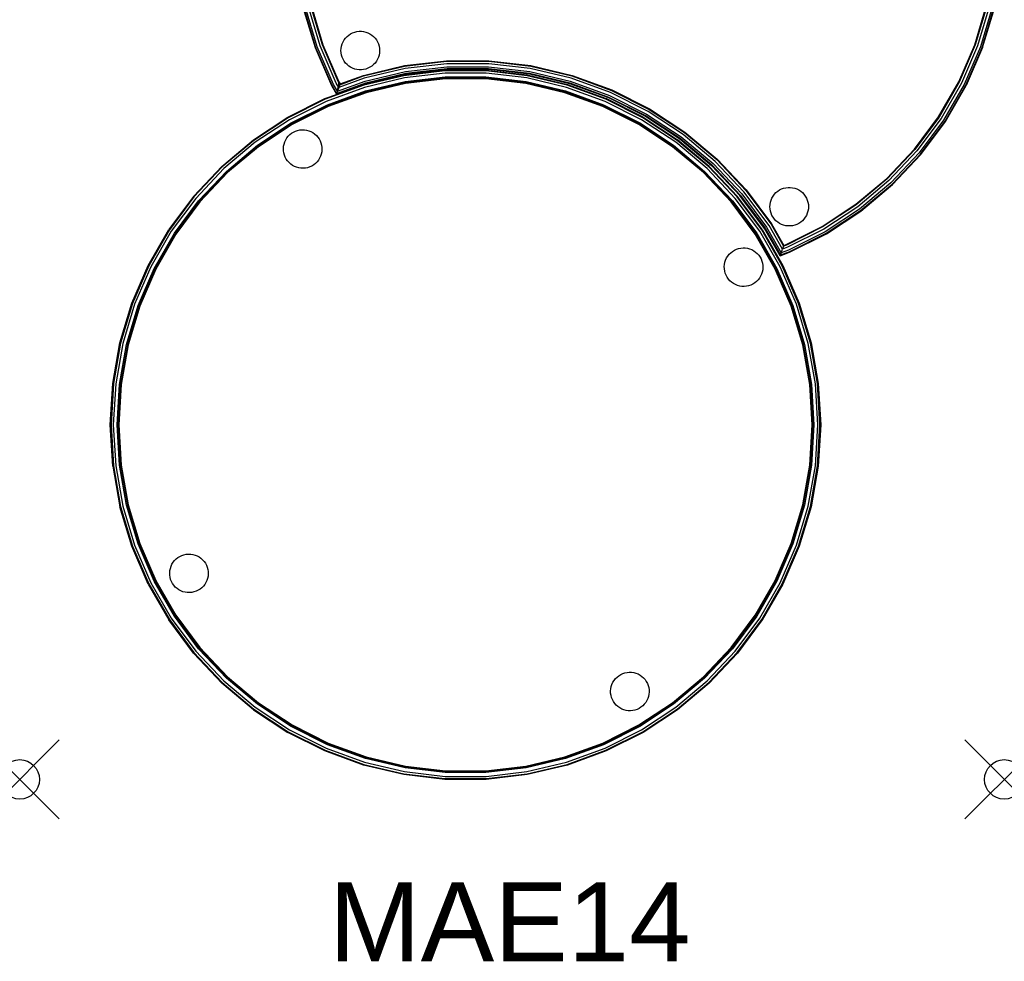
# Model space of a CAD drawing. Header units: inches. Extents: x 0 to 24.9, y -87.9 to 0.
# Tile 1 of 4: x 0 to 24.9, y -87.9 to -64.1. Entities that reach past the tile are written whole.
import ezdxf

# ---------------------------------------------------------------- set-up
doc = ezdxf.new("R2010")
doc.units = ezdxf.units.IN
doc.header["$MEASUREMENT"] = 0
doc.header["$PDMODE"] = 35
doc.header["$PDSIZE"] = 1
doc.layers.add('A-FURN-P-ST', color=2, linetype='Continuous')
doc.layers.add('A-FURN-P-ST-TN', color=2, linetype='Continuous')
doc.styles.get("Standard").update_dxf_attribs({"font": 'arial.ttf'})

msp = doc.modelspace()

# ---------------------------------------------------------------- linework, layer by layer
at = {"layer": 'A-FURN-P-ST', "lineweight": -3}
for p, q in [((7.183, -63.763), (7.483, -64.766)), ((7.198, -63.759), (7.497, -64.76)), ((7.54, -64.745), (7.242, -63.749)), ((7.612, -64.719), (7.316, -63.731)), ((7.669, -64.698), (7.376, -63.717)), ((7.391, -63.714), (7.684, -64.693)), ((24.197, -64.693), (24.49, -63.714)), ((24.505, -63.717), (24.211, -64.698)), ((24.564, -63.731), (24.269, -64.719)), ((24.638, -63.749), (24.34, -64.745)), ((24.383, -64.76), (24.683, -63.759)), ((24.398, -64.766), (24.698, -63.763)), ((8.488, -64.372), (8.544, -64.359)), ((8.544, -64.359), (8.6, -64.352)), ((8.6, -64.352), (8.657, -64.352)), ((8.657, -64.352), (8.713, -64.359)), ((8.713, -64.359), (8.769, -64.372)), ((8.192, -64.621), (8.22, -64.572)), ((8.22, -64.572), (8.254, -64.526)), ((8.254, -64.526), (8.293, -64.485)), ((8.293, -64.485), (8.337, -64.448)), ((8.337, -64.448), (8.384, -64.417)), ((8.384, -64.417), (8.435, -64.391)), ((8.435, -64.391), (8.488, -64.372)), ((8.769, -64.372), (8.822, -64.391)), ((8.822, -64.391), (8.873, -64.417)), ((8.873, -64.417), (8.921, -64.448)), ((8.921, -64.448), (8.964, -64.485)), ((8.964, -64.485), (9.003, -64.526)), ((9.003, -64.526), (9.037, -64.572)), ((9.037, -64.572), (9.066, -64.621)), ((7.483, -64.766), (7.898, -65.727)), ((7.497, -64.76), (7.911, -65.72)), ((7.952, -65.699), (7.54, -64.745)), ((8.02, -65.665), (7.612, -64.719)), ((8.075, -65.638), (7.669, -64.698)), ((7.684, -64.693), (8.088, -65.631)), ((8.14, -64.84), (8.143, -64.784)), ((8.143, -64.897), (8.14, -64.84)), ((8.143, -64.784), (8.153, -64.728)), ((8.153, -64.728), (8.169, -64.673)), ((8.169, -64.673), (8.192, -64.621)), ((9.066, -64.621), (9.088, -64.673)), ((9.088, -64.673), (9.104, -64.728)), ((9.104, -64.728), (9.114, -64.784)), ((9.114, -64.784), (9.118, -64.84)), ((9.118, -64.84), (9.114, -64.897)), ((23.792, -65.631), (24.197, -64.693)), ((24.211, -64.698), (23.806, -65.638)), ((24.269, -64.719), (23.86, -65.665)), ((24.34, -64.745), (23.929, -65.699)), ((23.969, -65.72), (24.383, -64.76)), ((24.398, -64.766), (23.983, -65.727)), ((8.153, -64.953), (8.143, -64.897)), ((8.169, -65.008), (8.153, -64.953)), ((8.192, -65.06), (8.169, -65.008)), ((8.22, -65.109), (8.192, -65.06)), ((8.254, -65.155), (8.22, -65.109)), ((9.037, -65.109), (9.003, -65.155)), ((9.066, -65.06), (9.037, -65.109)), ((9.088, -65.008), (9.066, -65.06)), ((9.104, -64.953), (9.088, -65.008)), ((9.114, -64.897), (9.104, -64.953)), ((9.752, -65.221), (10.816, -65.097)), ((9.754, -65.236), (10.817, -65.112)), ((10.816, -65.097), (11.887, -65.097)), ((10.817, -65.112), (11.887, -65.112)), ((11.887, -65.097), (12.952, -65.221)), ((11.887, -65.112), (12.949, -65.236)), ((8.293, -65.196), (8.254, -65.155)), ((8.337, -65.233), (8.293, -65.196)), ((8.384, -65.264), (8.337, -65.233)), ((8.435, -65.289), (8.384, -65.264)), ((8.488, -65.309), (8.435, -65.289)), ((8.544, -65.322), (8.488, -65.309)), ((8.6, -65.329), (8.544, -65.322)), ((8.657, -65.329), (8.6, -65.329)), ((8.713, -65.322), (8.657, -65.329)), ((8.709, -65.468), (9.752, -65.221)), ((8.769, -65.309), (8.713, -65.322)), ((8.714, -65.483), (9.754, -65.236)), ((9.765, -65.296), (8.731, -65.541)), ((8.822, -65.289), (8.769, -65.309)), ((8.873, -65.264), (8.822, -65.289)), ((8.921, -65.233), (8.873, -65.264)), ((8.964, -65.196), (8.921, -65.233)), ((9.003, -65.155), (8.964, -65.196)), ((9.733, -65.458), (10.773, -65.337)), ((10.774, -65.356), (9.737, -65.477)), ((10.82, -65.173), (9.765, -65.296)), ((9.778, -65.371), (10.825, -65.249)), ((9.786, -65.416), (10.827, -65.295)), ((10.828, -65.31), (9.789, -65.431)), ((9.789, -65.431), (10.828, -65.31)), ((9.789, -65.431), (10.828, -65.31)), ((10.773, -65.337), (11.819, -65.337)), ((11.818, -65.356), (10.774, -65.356)), ((11.883, -65.173), (10.82, -65.173)), ((10.825, -65.249), (11.879, -65.249)), ((10.827, -65.295), (11.876, -65.295)), ((11.875, -65.31), (10.828, -65.31)), ((10.828, -65.31), (11.875, -65.31)), ((10.828, -65.31), (11.875, -65.31)), ((12.856, -65.477), (11.818, -65.356)), ((11.819, -65.337), (12.859, -65.458)), ((12.915, -65.431), (11.875, -65.31)), ((11.875, -65.31), (12.915, -65.431)), ((11.875, -65.31), (12.915, -65.431)), ((11.876, -65.295), (12.917, -65.416)), ((11.879, -65.249), (12.925, -65.371)), ((12.938, -65.296), (11.883, -65.173)), ((13.972, -65.541), (12.938, -65.296)), ((12.949, -65.236), (13.99, -65.483)), ((12.952, -65.221), (13.994, -65.468)), ((8.731, -65.541), (8.085, -65.777)), ((8.111, -65.705), (8.714, -65.483)), ((8.117, -65.686), (8.709, -65.468)), ((9.733, -65.458), (8.715, -65.7)), ((9.737, -65.477), (8.72, -65.718)), ((9.746, -65.533), (8.737, -65.773)), ((8.753, -65.614), (9.778, -65.371)), ((8.766, -65.658), (9.786, -65.416)), ((9.789, -65.431), (8.77, -65.673)), ((8.77, -65.673), (9.789, -65.431)), ((8.77, -65.673), (9.789, -65.431)), ((10.777, -65.413), (9.746, -65.533)), ((9.763, -65.627), (10.783, -65.508)), ((10.784, -65.535), (9.768, -65.654)), ((10.785, -65.554), (9.771, -65.672)), ((11.815, -65.413), (10.777, -65.413)), ((10.783, -65.508), (11.809, -65.508)), ((11.808, -65.535), (10.784, -65.535)), ((11.807, -65.554), (10.785, -65.554)), ((12.821, -65.672), (11.807, -65.554)), ((12.825, -65.654), (11.808, -65.535)), ((11.809, -65.508), (12.829, -65.627)), ((12.846, -65.533), (11.815, -65.413)), ((13.856, -65.773), (12.846, -65.533)), ((13.872, -65.718), (12.856, -65.477)), ((12.859, -65.458), (13.877, -65.7)), ((13.933, -65.673), (12.915, -65.431)), ((12.915, -65.431), (13.933, -65.673)), ((12.915, -65.431), (13.933, -65.673)), ((12.917, -65.416), (13.937, -65.658)), ((12.925, -65.371), (13.95, -65.614)), ((14.971, -65.905), (13.972, -65.541)), ((13.99, -65.483), (14.995, -65.849)), ((13.994, -65.468), (15.001, -65.835)), ((8.72, -65.718), (7.739, -66.075)), ((8.737, -65.773), (7.762, -66.127)), ((7.898, -65.727), (8.024, -65.945)), ((7.911, -65.72), (8.03, -65.926)), ((8.051, -65.87), (7.952, -65.699)), ((8.085, -65.777), (8.02, -65.665)), ((8.024, -65.945), (8.77, -65.673)), ((8.77, -65.673), (8.024, -65.945)), ((8.024, -65.945), (8.77, -65.673)), ((8.03, -65.926), (8.766, -65.658)), ((8.088, -65.631), (8.042, -65.868)), ((8.051, -65.87), (8.753, -65.614)), ((8.085, -65.777), (8.051, -65.87)), ((8.111, -65.705), (8.075, -65.638)), ((8.085, -65.777), (8.117, -65.686)), ((8.088, -65.631), (8.117, -65.686)), ((8.764, -65.863), (9.763, -65.627)), ((9.768, -65.654), (8.772, -65.89)), ((9.771, -65.672), (8.777, -65.908)), ((13.815, -65.908), (12.821, -65.672)), ((13.82, -65.89), (12.825, -65.654)), ((12.829, -65.627), (13.828, -65.863)), ((14.831, -66.127), (13.856, -65.773)), ((14.853, -66.075), (13.872, -65.718)), ((13.877, -65.7), (14.861, -66.058)), ((14.916, -66.031), (13.933, -65.673)), ((13.933, -65.673), (14.916, -66.031)), ((13.933, -65.673), (14.916, -66.031)), ((13.937, -65.658), (14.922, -66.017)), ((13.95, -65.614), (14.941, -65.975)), ((14.995, -65.849), (15.951, -66.329)), ((15.001, -65.835), (15.958, -66.315)), ((23.281, -66.516), (23.792, -65.631)), ((23.806, -65.638), (23.294, -66.524)), ((23.86, -65.665), (23.345, -66.558)), ((23.929, -65.699), (23.409, -66.6)), ((23.447, -66.625), (23.969, -65.72)), ((23.46, -66.633), (23.983, -65.727)), ((6.796, -66.527), (7.731, -66.058)), ((7.739, -66.075), (6.806, -66.544)), ((7.731, -66.058), (8.026, -65.951)), ((7.799, -66.215), (8.764, -65.863)), ((8.772, -65.89), (7.81, -66.24)), ((8.777, -65.908), (7.817, -66.257)), ((8.024, -65.945), (8.03, -65.926)), ((8.051, -65.87), (8.03, -65.926)), ((14.775, -66.257), (13.815, -65.908)), ((14.782, -66.24), (13.82, -65.89)), ((13.828, -65.863), (14.793, -66.215)), ((15.787, -66.544), (14.853, -66.075)), ((15.796, -66.527), (14.861, -66.058)), ((15.852, -66.5), (14.916, -66.031)), ((14.916, -66.031), (15.852, -66.5)), ((14.916, -66.031), (15.852, -66.5)), ((14.922, -66.017), (15.859, -66.487)), ((14.941, -65.975), (15.882, -66.448)), ((15.92, -66.382), (14.971, -65.905)), ((7.762, -66.127), (6.834, -66.593)), ((6.882, -66.675), (7.799, -66.215)), ((7.81, -66.24), (6.895, -66.699)), ((7.817, -66.257), (6.905, -66.716)), ((15.687, -66.716), (14.775, -66.257)), ((15.697, -66.699), (14.782, -66.24)), ((14.793, -66.215), (15.711, -66.675)), ((15.758, -66.593), (14.831, -66.127)), ((15.951, -66.329), (16.845, -66.916)), ((15.958, -66.315), (16.854, -66.904)), ((5.922, -67.103), (6.796, -66.527)), ((6.806, -66.544), (5.933, -67.118)), ((6.834, -66.593), (5.967, -67.163)), ((16.625, -67.163), (15.758, -66.593)), ((16.659, -67.118), (15.787, -66.544)), ((15.796, -66.527), (16.671, -67.103)), ((16.726, -67.076), (15.852, -66.5)), ((15.852, -66.5), (16.726, -67.076)), ((15.852, -66.5), (16.726, -67.076)), ((15.859, -66.487), (16.735, -67.063)), ((15.882, -66.448), (16.763, -67.027)), ((16.808, -66.966), (15.92, -66.382)), ((22.671, -67.335), (23.281, -66.516)), ((23.294, -66.524), (22.683, -67.345)), ((23.345, -66.558), (22.73, -67.384)), ((23.409, -66.6), (22.788, -67.433)), ((6.024, -67.24), (6.882, -66.675)), ((6.895, -66.699), (6.04, -67.262)), ((6.905, -66.716), (6.051, -67.277)), ((7.043, -66.862), (7.099, -66.85)), ((7.099, -66.85), (7.156, -66.845)), ((7.156, -66.845), (7.212, -66.847)), ((7.212, -66.847), (7.269, -66.855)), ((7.269, -66.855), (7.324, -66.87)), ((16.541, -67.277), (15.687, -66.716)), ((16.552, -67.262), (15.697, -66.699)), ((15.711, -66.675), (16.568, -67.24)), ((22.823, -67.463), (23.447, -66.625)), ((22.835, -67.473), (23.46, -66.633)), ((5.12, -67.775), (5.922, -67.103)), ((6.715, -67.154), (6.739, -67.102)), ((6.739, -67.102), (6.769, -67.054)), ((6.769, -67.054), (6.805, -67.009)), ((6.805, -67.009), (6.845, -66.969)), ((6.845, -66.969), (6.889, -66.934)), ((6.889, -66.934), (6.938, -66.904)), ((6.938, -66.904), (6.989, -66.88)), ((6.989, -66.88), (7.043, -66.862)), ((7.324, -66.87), (7.377, -66.891)), ((7.377, -66.891), (7.427, -66.918)), ((7.427, -66.918), (7.473, -66.951)), ((7.473, -66.951), (7.516, -66.988)), ((7.516, -66.988), (7.553, -67.031)), ((7.553, -67.031), (7.586, -67.077)), ((7.586, -67.077), (7.613, -67.127)), ((17.472, -67.775), (16.671, -67.103)), ((17.528, -67.748), (16.726, -67.076)), ((16.726, -67.076), (17.528, -67.748)), ((16.726, -67.076), (17.528, -67.748)), ((16.735, -67.063), (17.538, -67.737)), ((16.763, -67.027), (17.57, -67.704)), ((17.622, -67.649), (16.808, -66.966)), ((16.845, -66.916), (17.664, -67.604)), ((16.854, -66.904), (17.674, -67.593)), ((5.933, -67.118), (5.133, -67.789)), ((5.967, -67.163), (5.172, -67.831)), ((5.237, -67.9), (6.024, -67.24)), ((6.04, -67.262), (5.256, -67.92)), ((6.051, -67.277), (5.269, -67.933)), ((6.681, -67.32), (6.686, -67.263)), ((6.683, -67.377), (6.681, -67.32)), ((6.686, -67.263), (6.698, -67.208)), ((6.698, -67.208), (6.715, -67.154)), ((7.613, -67.127), (7.634, -67.18)), ((7.634, -67.18), (7.649, -67.235)), ((7.649, -67.235), (7.657, -67.292)), ((7.659, -67.348), (7.654, -67.405)), ((7.657, -67.292), (7.659, -67.348)), ((17.323, -67.933), (16.541, -67.277)), ((17.336, -67.92), (16.552, -67.262)), ((16.568, -67.24), (17.355, -67.9)), ((17.42, -67.831), (16.625, -67.163)), ((17.459, -67.789), (16.659, -67.118)), ((21.97, -68.078), (22.671, -67.335)), ((22.683, -67.345), (21.98, -68.09)), ((6.691, -67.433), (6.683, -67.377)), ((6.706, -67.488), (6.691, -67.433)), ((6.727, -67.541), (6.706, -67.488)), ((6.754, -67.591), (6.727, -67.541)), ((6.786, -67.637), (6.754, -67.591)), ((7.6, -67.566), (7.57, -67.615)), ((7.624, -67.515), (7.6, -67.566)), ((7.642, -67.461), (7.624, -67.515)), ((7.654, -67.405), (7.642, -67.461)), ((17.664, -67.604), (18.398, -68.382)), ((17.674, -67.593), (18.41, -68.372)), ((22.73, -67.384), (22.022, -68.134)), ((22.788, -67.433), (22.075, -68.189)), ((22.106, -68.223), (22.823, -67.463)), ((22.117, -68.234), (22.835, -67.473)), ((4.402, -68.537), (5.12, -67.775)), ((5.133, -67.789), (4.416, -68.549)), ((5.172, -67.831), (4.46, -68.585)), ((6.824, -67.68), (6.786, -67.637)), ((6.867, -67.718), (6.824, -67.68)), ((6.913, -67.75), (6.867, -67.718)), ((6.963, -67.777), (6.913, -67.75)), ((7.016, -67.798), (6.963, -67.777)), ((7.071, -67.813), (7.016, -67.798)), ((7.127, -67.821), (7.071, -67.813)), ((7.184, -67.823), (7.127, -67.821)), ((7.241, -67.818), (7.184, -67.823)), ((7.296, -67.807), (7.241, -67.818)), ((7.35, -67.789), (7.296, -67.807)), ((7.402, -67.765), (7.35, -67.789)), ((7.45, -67.735), (7.402, -67.765)), ((7.495, -67.699), (7.45, -67.735)), ((7.535, -67.659), (7.495, -67.699)), ((7.57, -67.615), (7.535, -67.659)), ((18.132, -68.585), (17.42, -67.831)), ((18.176, -68.549), (17.459, -67.789)), ((17.472, -67.775), (18.191, -68.537)), ((18.246, -68.51), (17.528, -67.748)), ((17.528, -67.748), (18.246, -68.51)), ((17.528, -67.748), (18.246, -68.51)), ((17.538, -67.737), (18.258, -68.5)), ((17.57, -67.704), (18.293, -68.47)), ((18.351, -68.421), (17.622, -67.649)), ((4.533, -68.646), (5.237, -67.9)), ((5.256, -67.92), (4.554, -68.664)), ((5.269, -67.933), (4.568, -68.676)), ((18.024, -68.676), (17.323, -67.933)), ((18.039, -68.664), (17.336, -67.92)), ((17.355, -67.9), (18.06, -68.646)), ((21.187, -68.735), (21.97, -68.078)), ((21.98, -68.09), (21.196, -68.747)), ((19.252, -68.372), (19.303, -68.347)), ((19.303, -68.347), (19.356, -68.328)), ((19.356, -68.328), (19.412, -68.314)), ((19.412, -68.314), (19.468, -68.308)), ((19.468, -68.308), (19.525, -68.308)), ((19.525, -68.308), (19.582, -68.314)), ((19.582, -68.314), (19.637, -68.328)), ((19.637, -68.328), (19.69, -68.347)), ((19.69, -68.347), (19.741, -68.372)), ((22.022, -68.134), (21.233, -68.797)), ((22.075, -68.189), (21.278, -68.858)), ((21.306, -68.894), (22.106, -68.223)), ((21.315, -68.907), (22.117, -68.234)), ((4.402, -68.537), (3.777, -69.376)), ((4.416, -68.549), (3.793, -69.386)), ((4.46, -68.585), (3.84, -69.418)), ((18.752, -69.418), (18.132, -68.585)), ((18.8, -69.386), (18.176, -68.549)), ((18.816, -69.376), (18.191, -68.537)), ((18.871, -69.349), (18.246, -68.51)), ((18.246, -68.51), (18.871, -69.349)), ((18.246, -68.51), (18.871, -69.349)), ((18.258, -68.5), (18.884, -69.341)), ((18.293, -68.47), (18.922, -69.316)), ((18.986, -69.274), (18.351, -68.421)), ((18.398, -68.382), (19.037, -69.24)), ((18.41, -68.372), (19.049, -69.232)), ((19.037, -68.629), (19.06, -68.577)), ((19.06, -68.577), (19.088, -68.527)), ((19.088, -68.527), (19.122, -68.482)), ((19.122, -68.482), (19.161, -68.44)), ((19.161, -68.44), (19.205, -68.404)), ((19.205, -68.404), (19.252, -68.372)), ((19.741, -68.372), (19.789, -68.404)), ((19.789, -68.404), (19.832, -68.44)), ((19.832, -68.44), (19.871, -68.482)), ((19.871, -68.482), (19.905, -68.527)), ((19.905, -68.527), (19.934, -68.577)), ((19.934, -68.577), (19.956, -68.629)), ((3.92, -69.47), (4.533, -68.646)), ((4.554, -68.664), (3.942, -69.485)), ((4.568, -68.676), (3.958, -69.495)), ((18.634, -69.495), (18.024, -68.676)), ((18.65, -69.485), (18.039, -68.664)), ((18.06, -68.646), (18.673, -69.47)), ((19.008, -68.796), (19.011, -68.739)), ((19.011, -68.853), (19.008, -68.796)), ((19.011, -68.739), (19.021, -68.683)), ((19.021, -68.909), (19.011, -68.853)), ((19.021, -68.683), (19.037, -68.629)), ((19.956, -68.629), (19.972, -68.683)), ((19.972, -68.683), (19.982, -68.739)), ((19.982, -68.853), (19.972, -68.909)), ((19.982, -68.739), (19.986, -68.796)), ((19.986, -68.796), (19.982, -68.853)), ((20.334, -69.297), (21.187, -68.735)), ((21.196, -68.747), (20.341, -69.31)), ((21.233, -68.797), (20.372, -69.363)), ((19.037, -68.963), (19.021, -68.909)), ((19.06, -69.015), (19.037, -68.963)), ((19.088, -69.065), (19.06, -69.015)), ((19.122, -69.11), (19.088, -69.065)), ((19.905, -69.065), (19.871, -69.11)), ((19.934, -69.015), (19.905, -69.065)), ((19.956, -68.963), (19.934, -69.015)), ((19.972, -68.909), (19.956, -68.963)), ((21.278, -68.858), (20.41, -69.429)), ((20.433, -69.468), (21.306, -68.894)), ((20.44, -69.482), (21.315, -68.907)), ((19.269, -70.037), (18.871, -69.349)), ((18.871, -69.349), (19.269, -70.037)), ((18.871, -69.349), (19.269, -70.037)), ((18.884, -69.341), (19.275, -70.019)), ((18.922, -69.316), (19.296, -69.963)), ((19.33, -69.87), (18.986, -69.274)), ((19.037, -69.24), (19.356, -69.798)), ((19.049, -69.232), (19.362, -69.779)), ((19.161, -69.152), (19.122, -69.11)), ((19.205, -69.188), (19.161, -69.152)), ((19.252, -69.22), (19.205, -69.188)), ((19.303, -69.245), (19.252, -69.22)), ((19.356, -69.264), (19.303, -69.245)), ((19.412, -69.278), (19.356, -69.264)), ((19.468, -69.284), (19.412, -69.278)), ((19.42, -69.755), (20.334, -69.297)), ((20.341, -69.31), (19.427, -69.769)), ((19.525, -69.284), (19.468, -69.284)), ((19.582, -69.278), (19.525, -69.284)), ((19.637, -69.264), (19.582, -69.278)), ((19.69, -69.245), (19.637, -69.264)), ((19.741, -69.22), (19.69, -69.245)), ((19.789, -69.188), (19.741, -69.22)), ((19.832, -69.152), (19.789, -69.188)), ((19.871, -69.11), (19.832, -69.152)), ((3.253, -70.282), (3.777, -69.376)), ((3.793, -69.386), (3.27, -70.291)), ((3.84, -69.418), (3.321, -70.317)), ((3.406, -70.359), (3.92, -69.47)), ((3.942, -69.485), (3.431, -70.371)), ((3.958, -69.495), (3.448, -70.38)), ((19.145, -70.38), (18.634, -69.495)), ((19.162, -70.371), (18.65, -69.485)), ((18.673, -69.47), (19.186, -70.359)), ((19.271, -70.317), (18.752, -69.418)), ((19.322, -70.291), (18.8, -69.386)), ((18.816, -69.376), (19.339, -70.282)), ((20.372, -69.363), (19.451, -69.825)), ((20.41, -69.429), (19.481, -69.895)), ((19.499, -69.937), (20.433, -69.468)), ((20.44, -69.482), (19.505, -69.951)), ((19.505, -69.951), (20.44, -69.482)), ((19.505, -69.951), (20.44, -69.482)), ((18.215, -69.855), (18.271, -69.844)), ((18.271, -69.844), (18.327, -69.839)), ((18.327, -69.839), (18.384, -69.84)), ((18.384, -69.84), (18.44, -69.849)), ((18.44, -69.849), (18.495, -69.863)), ((19.356, -69.798), (19.33, -69.87)), ((19.451, -69.825), (19.33, -69.87)), ((19.427, -69.769), (19.356, -69.798)), ((19.362, -69.779), (19.356, -69.798)), ((19.362, -69.779), (19.42, -69.755)), ((17.887, -70.147), (17.911, -70.095)), ((17.911, -70.095), (17.941, -70.047)), ((17.941, -70.047), (17.976, -70.002)), ((17.976, -70.002), (18.016, -69.962)), ((18.016, -69.962), (18.061, -69.927)), ((18.061, -69.927), (18.109, -69.897)), ((18.109, -69.897), (18.161, -69.873)), ((18.161, -69.873), (18.215, -69.855)), ((18.495, -69.863), (18.548, -69.884)), ((18.548, -69.884), (18.598, -69.911)), ((18.598, -69.911), (18.645, -69.944)), ((18.645, -69.944), (18.687, -69.982)), ((18.687, -69.982), (18.725, -70.024)), ((18.725, -70.024), (18.758, -70.071)), ((18.758, -70.071), (18.785, -70.121)), ((19.505, -69.951), (19.269, -70.037)), ((19.269, -70.037), (19.505, -69.951)), ((19.505, -69.951), (19.269, -70.037)), ((19.276, -70.017), (19.269, -70.037)), ((19.275, -70.019), (19.499, -69.937)), ((19.296, -69.963), (19.275, -70.019)), ((19.296, -69.963), (19.33, -69.87)), ((19.481, -69.895), (19.296, -69.963)), ((2.839, -71.243), (3.253, -70.282)), ((3.27, -70.291), (2.857, -71.25)), ((3.321, -70.317), (2.91, -71.269)), ((17.853, -70.313), (17.858, -70.257)), ((17.854, -70.37), (17.853, -70.313)), ((17.858, -70.257), (17.869, -70.201)), ((17.869, -70.201), (17.887, -70.147)), ((18.785, -70.121), (18.806, -70.174)), ((18.806, -70.174), (18.82, -70.229)), ((18.82, -70.229), (18.829, -70.285)), ((18.83, -70.342), (18.825, -70.398)), ((18.829, -70.285), (18.83, -70.342)), ((19.682, -71.269), (19.271, -70.317)), ((19.736, -71.25), (19.322, -70.291)), ((19.339, -70.282), (19.753, -71.243)), ((3, -71.302), (3.406, -70.359)), ((3.431, -70.371), (3.025, -71.311)), ((3.448, -70.38), (3.043, -71.318)), ((17.862, -70.426), (17.854, -70.37)), ((17.877, -70.481), (17.862, -70.426)), ((17.898, -70.534), (17.877, -70.481)), ((17.925, -70.584), (17.898, -70.534)), ((17.958, -70.631), (17.925, -70.584)), ((18.772, -70.56), (18.742, -70.608)), ((18.796, -70.508), (18.772, -70.56)), ((18.814, -70.454), (18.796, -70.508)), ((18.825, -70.398), (18.814, -70.454)), ((19.549, -71.318), (19.145, -70.38)), ((19.567, -71.311), (19.162, -70.371)), ((19.186, -70.359), (19.593, -71.302)), ((17.996, -70.673), (17.958, -70.631)), ((18.038, -70.711), (17.996, -70.673)), ((18.085, -70.744), (18.038, -70.711)), ((18.135, -70.771), (18.085, -70.744)), ((18.188, -70.792), (18.135, -70.771)), ((18.242, -70.806), (18.188, -70.792)), ((18.299, -70.815), (18.242, -70.806)), ((18.356, -70.816), (18.299, -70.815)), ((18.412, -70.811), (18.356, -70.816)), ((18.468, -70.8), (18.412, -70.811)), ((18.522, -70.782), (18.468, -70.8)), ((18.573, -70.758), (18.522, -70.782)), ((18.622, -70.728), (18.573, -70.758)), ((18.666, -70.693), (18.622, -70.728)), ((18.707, -70.653), (18.666, -70.693)), ((18.742, -70.608), (18.707, -70.653)), ((2.539, -72.246), (2.839, -71.243)), ((2.857, -71.25), (2.557, -72.25)), ((2.91, -71.269), (2.613, -72.264)), ((2.705, -72.286), (3, -71.302)), ((3.025, -71.311), (2.732, -72.292)), ((3.043, -71.318), (2.75, -72.296)), ((19.842, -72.296), (19.549, -71.318)), ((19.861, -72.292), (19.567, -71.311)), ((19.593, -71.302), (19.887, -72.286)), ((19.98, -72.264), (19.682, -71.269)), ((20.035, -72.25), (19.736, -71.25)), ((19.753, -71.243), (20.054, -72.246)), ((2.357, -73.277), (2.539, -72.246)), ((2.557, -72.25), (2.376, -73.279)), ((2.613, -72.264), (2.432, -73.286)), ((2.527, -73.297), (2.705, -72.286)), ((2.732, -72.292), (2.554, -73.3)), ((2.75, -72.296), (2.573, -73.302)), ((20.019, -73.302), (19.842, -72.296)), ((20.038, -73.3), (19.861, -72.292)), ((19.887, -72.286), (20.066, -73.297)), ((20.16, -73.286), (19.98, -72.264)), ((20.216, -73.279), (20.035, -72.25)), ((20.054, -72.246), (20.235, -73.277)), ((2.296, -74.322), (2.357, -73.277)), ((2.376, -73.279), (2.315, -74.322)), ((2.432, -73.286), (2.372, -74.322)), ((2.467, -74.322), (2.527, -73.297)), ((2.554, -73.3), (2.494, -74.322)), ((2.573, -73.302), (2.513, -74.322)), ((20.079, -74.322), (20.019, -73.302)), ((20.098, -74.322), (20.038, -73.3)), ((20.066, -73.297), (20.125, -74.322)), ((20.22, -74.322), (20.16, -73.286)), ((20.277, -74.322), (20.216, -73.279)), ((20.235, -73.277), (20.296, -74.322)), ((2.357, -75.366), (2.296, -74.322)), ((2.315, -74.322), (2.376, -75.364)), ((2.372, -74.322), (2.432, -75.358)), ((2.527, -75.347), (2.467, -74.322)), ((2.494, -74.322), (2.554, -75.343)), ((2.513, -74.322), (2.573, -75.341)), ((20.019, -75.341), (20.079, -74.322)), ((20.038, -75.343), (20.098, -74.322)), ((20.125, -74.322), (20.066, -75.347)), ((20.16, -75.358), (20.22, -74.322)), ((20.216, -75.364), (20.277, -74.322)), ((20.296, -74.322), (20.235, -75.366)), ((2.357, -75.366), (2.539, -76.397)), ((2.376, -75.364), (2.557, -76.393)), ((2.432, -75.358), (2.613, -76.38)), ((2.705, -76.358), (2.527, -75.347)), ((2.554, -75.343), (2.732, -76.351)), ((2.573, -75.341), (2.75, -76.347)), ((19.842, -76.347), (20.019, -75.341)), ((19.861, -76.351), (20.038, -75.343)), ((20.066, -75.347), (19.887, -76.358)), ((19.98, -76.38), (20.16, -75.358)), ((20.035, -76.393), (20.216, -75.364)), ((20.235, -75.366), (20.054, -76.397)), ((2.839, -77.4), (2.539, -76.397)), ((2.557, -76.393), (2.857, -77.393)), ((2.613, -76.38), (2.91, -77.374)), ((3, -77.341), (2.705, -76.358)), ((2.732, -76.351), (3.025, -77.332)), ((2.75, -76.347), (3.043, -77.326)), ((19.549, -77.326), (19.842, -76.347)), ((19.567, -77.332), (19.861, -76.351)), ((19.887, -76.358), (19.593, -77.341)), ((19.682, -77.374), (19.98, -76.38)), ((19.736, -77.393), (20.035, -76.393)), ((20.054, -76.397), (19.753, -77.4)), ((3.025, -77.332), (3.431, -78.272)), ((3.043, -77.326), (3.448, -78.263)), ((19.145, -78.263), (19.549, -77.326)), ((19.162, -78.272), (19.567, -77.332)), ((3.253, -78.361), (2.839, -77.4)), ((2.857, -77.393), (3.27, -78.352)), ((2.91, -77.374), (3.321, -78.327)), ((3.406, -78.284), (3, -77.341)), ((19.593, -77.341), (19.186, -78.284)), ((19.271, -78.327), (19.682, -77.374)), ((19.322, -78.352), (19.736, -77.393)), ((19.753, -77.4), (19.339, -78.361)), ((3.858, -77.854), (3.888, -77.805)), ((3.888, -77.805), (3.924, -77.761)), ((3.924, -77.761), (3.964, -77.721)), ((3.964, -77.721), (4.008, -77.685)), ((4.008, -77.685), (4.057, -77.656)), ((4.057, -77.656), (4.108, -77.631)), ((4.108, -77.631), (4.162, -77.614)), ((4.162, -77.614), (4.218, -77.602)), ((4.218, -77.602), (4.275, -77.597)), ((4.275, -77.597), (4.332, -77.599)), ((4.332, -77.599), (4.388, -77.607)), ((4.388, -77.607), (4.443, -77.622)), ((4.443, -77.622), (4.496, -77.643)), ((4.496, -77.643), (4.546, -77.67)), ((4.546, -77.67), (4.592, -77.702)), ((4.592, -77.702), (4.635, -77.74)), ((4.635, -77.74), (4.673, -77.783)), ((4.673, -77.783), (4.705, -77.829)), ((4.705, -77.829), (4.732, -77.879)), ((3.8, -78.072), (3.805, -78.015)), ((3.802, -78.129), (3.8, -78.072)), ((3.805, -78.015), (3.817, -77.959)), ((3.817, -77.959), (3.834, -77.905)), ((3.834, -77.905), (3.858, -77.854)), ((4.732, -77.879), (4.753, -77.932)), ((4.753, -77.932), (4.768, -77.987)), ((4.768, -77.987), (4.776, -78.043)), ((4.776, -78.043), (4.778, -78.1)), ((3.321, -78.327), (3.84, -79.225)), ((3.92, -79.173), (3.406, -78.284)), ((3.431, -78.272), (3.942, -79.158)), ((3.448, -78.263), (3.958, -79.148)), ((3.81, -78.185), (3.802, -78.129)), ((3.825, -78.24), (3.81, -78.185)), ((3.846, -78.293), (3.825, -78.24)), ((3.873, -78.343), (3.846, -78.293)), ((4.719, -78.318), (4.69, -78.366)), ((4.743, -78.267), (4.719, -78.318)), ((4.761, -78.213), (4.743, -78.267)), ((4.773, -78.157), (4.761, -78.213)), ((4.778, -78.1), (4.773, -78.157)), ((18.634, -79.148), (19.145, -78.263)), ((18.65, -79.158), (19.162, -78.272)), ((19.186, -78.284), (18.673, -79.173)), ((18.752, -79.225), (19.271, -78.327)), ((3.253, -78.361), (3.777, -79.267)), ((3.27, -78.352), (3.793, -79.257)), ((3.905, -78.389), (3.873, -78.343)), ((3.943, -78.432), (3.905, -78.389)), ((3.986, -78.47), (3.943, -78.432)), ((4.032, -78.502), (3.986, -78.47)), ((4.082, -78.529), (4.032, -78.502)), ((4.135, -78.55), (4.082, -78.529)), ((4.19, -78.565), (4.135, -78.55)), ((4.246, -78.573), (4.19, -78.565)), ((4.303, -78.575), (4.246, -78.573)), ((4.36, -78.57), (4.303, -78.575)), ((4.416, -78.558), (4.36, -78.57)), ((4.469, -78.54), (4.416, -78.558)), ((4.521, -78.516), (4.469, -78.54)), ((4.569, -78.487), (4.521, -78.516)), ((4.614, -78.451), (4.569, -78.487)), ((4.654, -78.411), (4.614, -78.451)), ((4.69, -78.366), (4.654, -78.411)), ((18.8, -79.257), (19.322, -78.352)), ((19.339, -78.361), (18.816, -79.267)), ((4.402, -80.107), (3.777, -79.267)), ((3.793, -79.257), (4.416, -80.095)), ((3.84, -79.225), (4.46, -80.058)), ((4.533, -79.997), (3.92, -79.173)), ((3.942, -79.158), (4.554, -79.979)), ((3.958, -79.148), (4.568, -79.967)), ((18.024, -79.967), (18.634, -79.148)), ((18.039, -79.979), (18.65, -79.158)), ((18.673, -79.173), (18.06, -79.997)), ((18.132, -80.058), (18.752, -79.225)), ((18.176, -80.095), (18.8, -79.257)), ((18.816, -79.267), (18.191, -80.107)), ((4.46, -80.058), (5.172, -80.813)), ((5.237, -80.744), (4.533, -79.997)), ((4.554, -79.979), (5.256, -80.724)), ((4.568, -79.967), (5.269, -80.71)), ((17.323, -80.71), (18.024, -79.967)), ((17.336, -80.724), (18.039, -79.979)), ((18.06, -79.997), (17.355, -80.744)), ((17.42, -80.813), (18.132, -80.058)), ((5.12, -80.868), (4.402, -80.107)), ((4.416, -80.095), (5.133, -80.854)), ((17.459, -80.854), (18.176, -80.095)), ((18.191, -80.107), (17.472, -80.868)), ((5.172, -80.813), (5.967, -81.48)), ((6.024, -81.404), (5.237, -80.744)), ((5.256, -80.724), (6.04, -81.382)), ((5.269, -80.71), (6.051, -81.366)), ((15.03, -80.847), (15.06, -80.799)), ((15.06, -80.799), (15.095, -80.754)), ((15.095, -80.754), (15.135, -80.714)), ((15.135, -80.714), (15.18, -80.679)), ((15.18, -80.679), (15.228, -80.649)), ((15.228, -80.649), (15.28, -80.625)), ((15.28, -80.625), (15.334, -80.607)), ((15.334, -80.607), (15.39, -80.595)), ((15.39, -80.595), (15.446, -80.591)), ((15.446, -80.591), (15.503, -80.592)), ((15.503, -80.592), (15.559, -80.6)), ((15.559, -80.6), (15.614, -80.615)), ((15.614, -80.615), (15.667, -80.636)), ((15.667, -80.636), (15.717, -80.663)), ((15.717, -80.663), (15.764, -80.696)), ((15.764, -80.696), (15.806, -80.734)), ((15.806, -80.734), (15.844, -80.776)), ((15.844, -80.776), (15.877, -80.823)), ((15.877, -80.823), (15.904, -80.873)), ((16.541, -81.366), (17.323, -80.71)), ((16.552, -81.382), (17.336, -80.724)), ((17.355, -80.744), (16.568, -81.404)), ((16.625, -81.48), (17.42, -80.813)), ((5.922, -81.541), (5.12, -80.868)), ((5.133, -80.854), (5.933, -81.526)), ((14.972, -81.065), (14.977, -81.008)), ((14.973, -81.122), (14.972, -81.065)), ((14.977, -81.008), (14.988, -80.953)), ((14.988, -80.953), (15.006, -80.899)), ((15.006, -80.899), (15.03, -80.847)), ((15.904, -80.873), (15.925, -80.926)), ((15.925, -80.926), (15.939, -80.98)), ((15.939, -80.98), (15.948, -81.037)), ((15.948, -81.037), (15.949, -81.094)), ((16.659, -81.526), (17.459, -80.854)), ((17.472, -80.868), (16.671, -81.541)), ((14.982, -81.178), (14.973, -81.122)), ((14.996, -81.233), (14.982, -81.178)), ((15.017, -81.286), (14.996, -81.233)), ((15.044, -81.336), (15.017, -81.286)), ((15.891, -81.311), (15.861, -81.36)), ((15.915, -81.26), (15.891, -81.311)), ((15.933, -81.206), (15.915, -81.26)), ((15.944, -81.15), (15.933, -81.206)), ((15.949, -81.094), (15.944, -81.15)), ((5.922, -81.541), (6.796, -82.116)), ((5.933, -81.526), (6.806, -82.099)), ((5.967, -81.48), (6.834, -82.05)), ((6.882, -81.968), (6.024, -81.404)), ((6.04, -81.382), (6.895, -81.944)), ((6.051, -81.366), (6.905, -81.928)), ((15.077, -81.383), (15.044, -81.336)), ((15.115, -81.425), (15.077, -81.383)), ((15.157, -81.463), (15.115, -81.425)), ((15.204, -81.496), (15.157, -81.463)), ((15.254, -81.523), (15.204, -81.496)), ((15.307, -81.544), (15.254, -81.523)), ((15.362, -81.558), (15.307, -81.544)), ((15.418, -81.567), (15.362, -81.558)), ((15.475, -81.568), (15.418, -81.567)), ((15.531, -81.563), (15.475, -81.568)), ((15.587, -81.552), (15.531, -81.563)), ((15.641, -81.534), (15.587, -81.552)), ((15.693, -81.51), (15.641, -81.534)), ((15.687, -81.928), (16.541, -81.366)), ((15.741, -81.48), (15.693, -81.51)), ((15.697, -81.944), (16.552, -81.382)), ((16.568, -81.404), (15.711, -81.968)), ((15.786, -81.445), (15.741, -81.48)), ((15.758, -82.05), (16.625, -81.48)), ((15.826, -81.404), (15.786, -81.445)), ((15.787, -82.099), (16.659, -81.526)), ((16.671, -81.541), (15.796, -82.116)), ((15.861, -81.36), (15.826, -81.404)), ((6.834, -82.05), (7.761, -82.516)), ((7.799, -82.429), (6.882, -81.968)), ((6.895, -81.944), (7.81, -82.403)), ((6.905, -81.928), (7.817, -82.386)), ((14.775, -82.386), (15.687, -81.928)), ((14.782, -82.404), (15.697, -81.944)), ((15.711, -81.968), (14.793, -82.429)), ((14.831, -82.516), (15.758, -82.05)), ((7.731, -82.586), (6.796, -82.116)), ((6.806, -82.099), (7.739, -82.568)), ((14.853, -82.568), (15.787, -82.099)), ((15.796, -82.116), (14.861, -82.586)), ((7.739, -82.568), (8.72, -82.925)), ((7.761, -82.516), (8.737, -82.871)), ((8.764, -82.78), (7.799, -82.429)), ((7.81, -82.403), (8.772, -82.754)), ((7.817, -82.386), (8.777, -82.735)), ((13.815, -82.735), (14.775, -82.386)), ((13.82, -82.754), (14.782, -82.404)), ((14.793, -82.429), (13.828, -82.78)), ((13.856, -82.871), (14.831, -82.516)), ((13.872, -82.925), (14.853, -82.568)), ((8.715, -82.944), (7.731, -82.586)), ((9.763, -83.017), (8.764, -82.78)), ((8.772, -82.754), (9.768, -82.99)), ((8.777, -82.735), (9.771, -82.971)), ((12.821, -82.971), (13.815, -82.735)), ((12.825, -82.99), (13.82, -82.754)), ((13.828, -82.78), (12.829, -83.017)), ((14.861, -82.586), (13.877, -82.944)), ((9.733, -83.185), (8.715, -82.944)), ((8.72, -82.925), (9.737, -83.166)), ((8.737, -82.871), (9.746, -83.11)), ((10.783, -83.136), (9.763, -83.017)), ((9.768, -82.99), (10.784, -83.108)), ((9.771, -82.971), (10.785, -83.089)), ((11.807, -83.089), (12.821, -82.971)), ((11.808, -83.108), (12.825, -82.99)), ((12.829, -83.017), (11.809, -83.136)), ((12.846, -83.11), (13.856, -82.871)), ((12.856, -83.166), (13.872, -82.925)), ((13.877, -82.944), (12.859, -83.185)), ((10.773, -83.306), (9.733, -83.185)), ((9.737, -83.166), (10.774, -83.287)), ((9.746, -83.11), (10.777, -83.231)), ((11.819, -83.306), (10.773, -83.306)), ((10.774, -83.287), (11.818, -83.287)), ((10.777, -83.231), (11.815, -83.231)), ((11.809, -83.136), (10.783, -83.136)), ((10.784, -83.108), (11.808, -83.108)), ((10.785, -83.089), (11.807, -83.089)), ((11.815, -83.231), (12.846, -83.11)), ((11.818, -83.287), (12.856, -83.166)), ((12.859, -83.185), (11.819, -83.306))]:
    msp.add_line(p, q, dxfattribs=at)
for p in [(0, -83.306), (24.947, -83.306)]:
    msp.add_point(p, dxfattribs=at)

# ---------------------------------------------------------------- texts
at = {"layer": 'A-FURN-P-ST-TN'}
msp.add_text('MAE14', height=2, dxfattribs=at).set_placement((7.833, -87.916))

doc.saveas('drawing.dxf')
